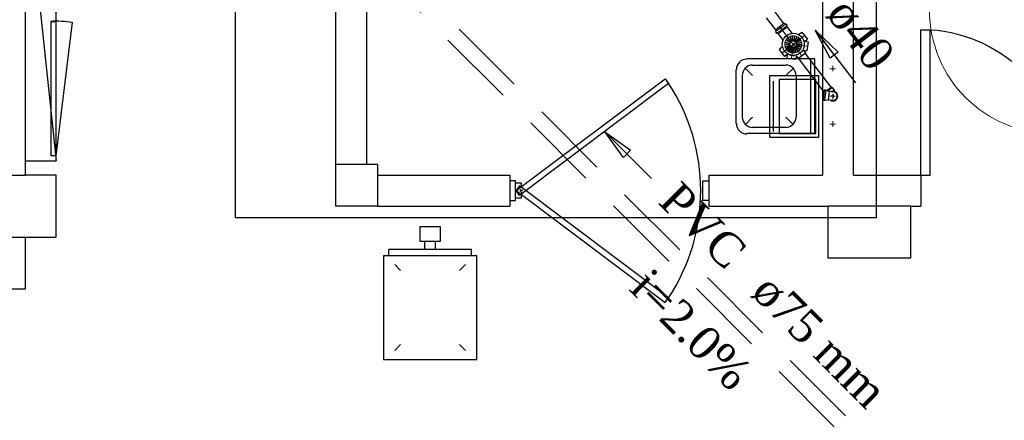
# Model space of a CAD drawing. Header units: millimetres. Extents: x 335 to 739279, y -1 to 84.
# Tile 47 of 244: x 364.62 to 370.93, y 15.63 to 18.2. Entities that reach past the tile are written whole.
import ezdxf

# ---------------------------------------------------------------- set-up
doc = ezdxf.new("R2010")
doc.units = ezdxf.units.MM
doc.header["$MEASUREMENT"] = 0
doc.linetypes.add('DASHDOT', pattern=[25.4, 12.7, -6.35, 0, -6.35])
doc.linetypes.add('Dashed', pattern=[0.75, 0.5, -0.25])
for name, color, linetype, lineweight in [('CV-Indicação coluna', 5, 'Continuous', 20), ('Nível 1', 7, 'Continuous', 5), ('Simbolos', 1, 'Continuous', 30), ('SIMBOLOS INT', 8, 'Continuous', 5), ('Simbolos_int', 1, 'Continuous', 30), ('TQ-Sentido tubo', 7, 'Continuous', 20), ('TQ-Seção tubo', 1, 'Continuous', 30), ('TQ-Textos tubo', 7, 'Continuous', 20)]:
    doc.layers.add(name, color=color, linetype=linetype, lineweight=lineweight)
doc.styles.add('TimesNewRoman', font='times.ttf')
doc.dimstyles.get("Standard").update_dxf_attribs({"dimtxt": 0.18, "dimasz": 0.18, "dimexe": 0.18, "dimexo": 0.0625, "dimgap": 0.09, "dimtad": 0, "dimtih": 1, "dimtoh": 1, "dimdec": 4, "dimzin": 0, "dimdsep": 46, "dimtxsty": 'Standard', "dimcen": 0.09, "dimadec": 0, "dimazin": 0, "dimtfac": 1, "dimtdec": 4, "dimtofl": 0, "dimtmove": 0, "dimatfit": 3, "dimfxl": 0, "dimtolj": 1, "dimtzin": 0, "dimarcsym": 0})

msp = doc.modelspace()

# ---------------------------------------------------------------- linework, layer by layer
at = {"color": 7}
for p, q in [((366.8458, 17.2699), (366.8458, 22.3309)), ((369.7648, 22.2449), (369.7648, 17.2029)), ((364.6588, 17.2029), (364.6588, 20.6209)), ((366.6488, 17.0039), (366.6488, 20.6209)), ((369.9648, 17.2029), (369.9648, 19.1929)), ((364.8558, 17.3259), (364.9608, 18.1819)), ((370.3958, 18.1319), (370.4548, 18.1319)), ((370.3958, 17.2029), (370.3958, 18.1319)), ((370.4548, 17.2029), (370.4548, 18.1319)), ((366.9138, 17.2699), (366.6488, 17.2699)), ((364.4578, 17.2029), (364.6588, 17.2029)), ((364.8558, 17.2029), (364.6588, 17.2029)), ((364.8558, 16.8049), (364.8558, 17.2029)), ((366.9138, 17.2029), (366.9138, 17.0039)), ((366.9138, 17.2029), (367.7628, 17.2029)), ((367.7628, 17.2029), (367.7628, 17.0039)), ((367.7988, 17.1669), (367.7628, 17.1669)), ((367.7628, 17.1669), (367.7628, 17.0409)), ((367.7988, 17.0409), (367.7988, 17.1669)), ((368.9988, 17.0409), (368.9988, 17.1669)), ((368.9988, 17.1669), (369.0368, 17.1669)), ((369.0368, 17.2029), (369.7648, 17.2029)), ((369.0368, 17.2029), (369.0368, 17.0039)), ((369.0368, 17.1669), (369.0368, 17.0409)), ((369.9648, 17.2029), (370.3958, 17.2029)), ((370.3958, 17.2029), (370.3958, 17.0039)), ((370.3958, 17.2029), (370.4548, 17.2029)), ((367.7628, 17.0409), (367.7988, 17.0409)), ((369.0368, 17.0409), (368.9988, 17.0409)), ((366.9138, 17.0039), (367.7628, 17.0039)), ((369.0368, 17.0039), (369.7988, 17.0039)), ((369.7988, 17.0039), (369.7988, 16.6729)), ((370.3308, 17.0039), (369.7988, 17.0039)), ((370.3308, 16.6729), (370.3308, 17.0039)), ((370.3308, 17.0039), (370.3958, 17.0039)), ((364.4578, 16.8049), (364.8558, 16.8049)), ((364.6588, 16.4759), (364.6588, 16.8049)), ((367.2178, 16.7269), (367.2178, 16.7809)), ((367.2858, 16.7269), (367.2858, 16.7809)), ((366.9868, 16.6859), (366.9868, 16.7269)), ((367.5178, 16.7269), (366.9868, 16.7269)), ((367.5178, 16.6859), (367.5178, 16.7269)), ((369.7988, 16.6729), (370.3308, 16.6729)), ((367.0248, 16.6299), (367.0628, 16.5929)), ((367.4778, 16.6299), (367.4408, 16.5929)), ((364.4578, 16.4759), (364.6588, 16.4759)), ((367.0248, 16.0809), (367.0628, 16.1179)), ((367.4778, 16.0809), (367.4408, 16.1179))]:
    msp.add_line(p, q, dxfattribs=at)
at = {"color": 8}
for p, q in [((369.7158, 17.9469), (369.2798, 17.9469)), ((369.6898, 17.4689), (369.6898, 17.9469)), ((369.7158, 17.4689), (369.7158, 17.9469)), ((369.2118, 17.5329), (369.2118, 17.8789)), ((369.3178, 17.8409), (369.2718, 17.8859)), ((369.5298, 17.9049), (369.3178, 17.9049)), ((369.5298, 17.8409), (369.5778, 17.8859)), ((369.2538, 17.5749), (369.2538, 17.8409)), ((369.5978, 17.5749), (369.5978, 17.8409)), ((369.3178, 17.5749), (369.2718, 17.5269)), ((369.5298, 17.5749), (369.5778, 17.5269)), ((369.5298, 17.5079), (369.3178, 17.5079)), ((369.7158, 17.4689), (369.2798, 17.4689))]:
    msp.add_line(p, q, dxfattribs=at)
at = {"color": 7, "linetype": 'Dashed'}
for p, q in [((369.4508, 17.4819), (369.4508, 17.8039)), ((369.7218, 17.8159), (369.4868, 17.8159)), ((369.4868, 17.8159), (369.4868, 17.4699)), ((369.7218, 17.4699), (369.7218, 17.8159)), ((369.4868, 17.4699), (369.7218, 17.4699))]:
    msp.add_line(p, q, dxfattribs=at)
for p, q in [((366.9138, 17.2699), (366.9138, 17.0039)), ((366.9138, 17.0039), (366.6488, 17.0039))]:
    msp.add_line(p, q)
at = {"color": 3}
msp.add_lwpolyline([(370.1096, 16.9301), (366.0052, 16.9301), (366.0052, 22.6036), (370.1096, 22.6036)], close=True, dxfattribs=at)
at = {"color": 7}
for points in [[(364.6588, 17.2939), (364.8558, 17.2939), (364.8558, 19.1509), (364.6588, 19.1509), (364.8558, 17.2939)], [(364.8558, 17.3259), (364.8238, 17.3259), (364.8238, 18.1869), (364.8558, 18.1869)], [(367.8358, 17.0929), (367.8358, 17.0549), (367.7988, 17.0549), (367.7988, 17.1529), (367.8358, 17.1529), (367.8358, 17.1289)]]:
    msp.add_lwpolyline(points, dxfattribs=at)
at = {"color": 7, "linetype": 'Continuous'}
for points in [[(368.7568, 17.8199), (368.7798, 17.7889), (367.8248, 17.0729), (367.8038, 17.1039), (368.7568, 17.8199)], [(368.7568, 16.3869), (368.7798, 16.4179), (367.8248, 17.1349), (367.8038, 17.1039), (368.7568, 16.3869)]]:
    msp.add_lwpolyline(points, close=True, dxfattribs=at)
at = {"color": 7, "linetype": 'Dashed'}
msp.add_lwpolyline([(369.7388, 17.4429), (369.4278, 17.4429), (369.4278, 17.8409), (369.7388, 17.8409), (369.7388, 17.4429)], dxfattribs=at)
at = {"color": 7}
for points in [[(367.3188, 16.7809), (367.3188, 16.8719), (367.1858, 16.8719), (367.1858, 16.7809), (367.3188, 16.7809)], [(367.5508, 16.6859), (366.9528, 16.6859), (366.9528, 16.0219), (367.5508, 16.0219), (367.5508, 16.6859)]]:
    msp.add_lwpolyline(points, close=True, dxfattribs=at)
msp.add_circle((367.8358, 17.1039), 0.00614, dxfattribs=at)
for centre, radius, start, end in [((364.8558, 17.4579), 0.7297, 81.8904, 92.6052), ((370.3958, 17.2029), 0.9306, 0, 86.3526)]:
    msp.add_arc(centre, radius, start, end, dxfattribs=at)
at = {"color": 8}
for centre, start, end in [((369.2798, 17.8789), 90, 180), ((369.3178, 17.8409), 90, 180), ((369.5298, 17.8409), 0, 90), ((369.3178, 17.5749), 180, 270), ((369.5298, 17.5749), 270, 0), ((369.2798, 17.5329), 180, 270)]:
    msp.add_arc(centre, 0.0663, start, end, dxfattribs=at)
at = {"color": 7, "linetype": 'Continuous'}
msp.add_arc((367.7378, 17.1039), 1.2477, 326.595, 33.3687, dxfattribs=at)
at = {"layer": 'CV-Indicação coluna'}
msp.add_circle((371.2406, 18.2586), 0.79, dxfattribs=at)
at = {"layer": 'Nível 1'}
for p, q in [((369.5241, 18.0416), (369.5248, 18.0522)), ((369.5241, 18.0416), (369.5575, 18.0407)), ((369.5248, 18.0522), (369.5581, 18.0449)), ((369.5262, 18.057), (369.5311, 18.0671)), ((369.5262, 18.057), (369.5583, 18.0463)), ((369.5311, 18.0671), (369.5603, 18.0503)), ((369.5339, 18.0717), (369.5406, 18.0793)), ((369.5339, 18.0717), (369.5612, 18.0523)), ((369.5406, 18.0793), (369.5638, 18.0555)), ((369.544, 18.0832), (369.5534, 18.089)), ((369.544, 18.0832), (369.5654, 18.0567)), ((369.5534, 18.089), (369.5686, 18.0592)), ((369.5575, 18.0407), (369.5581, 18.0449)), ((369.5579, 18.0913), (369.5689, 18.0934)), ((369.5579, 18.0913), (369.5708, 18.0596)), ((369.5583, 18.0463), (369.5603, 18.0503)), ((369.5612, 18.0523), (369.5638, 18.0555)), ((369.5654, 18.0567), (369.5686, 18.0592)), ((369.5689, 18.0934), (369.5746, 18.0612)), ((369.5708, 18.0596), (369.5746, 18.0612)), ((369.5741, 18.0948), (369.576, 18.061)), ((369.5741, 18.0948), (369.5847, 18.0941)), ((369.576, 18.061), (369.581, 18.0611)), ((369.5847, 18.0941), (369.581, 18.0611)), ((369.5903, 18.0933), (369.5824, 18.0609)), ((369.5824, 18.0609), (369.5864, 18.0589)), ((369.6006, 18.0898), (369.5864, 18.0589)), ((369.6046, 18.0878), (369.5884, 18.0579)), ((369.5884, 18.0579), (369.5924, 18.0559)), ((369.5903, 18.0933), (369.6006, 18.0898)), ((369.6144, 18.0815), (369.5924, 18.0559)), ((369.6174, 18.0775), (369.5936, 18.0544)), ((369.5936, 18.0544), (369.596, 18.0512)), ((369.6249, 18.0694), (369.596, 18.0512)), ((369.6271, 18.0648), (369.5973, 18.0496)), ((369.5973, 18.0496), (369.5989, 18.0458)), ((369.5993, 18.0436), (369.5987, 18.0394)), ((369.6329, 18.0391), (369.5987, 18.0394)), ((369.6308, 18.055), (369.5989, 18.0458)), ((369.6323, 18.0498), (369.5993, 18.0436)), ((369.6046, 18.0878), (369.6144, 18.0815)), ((369.6174, 18.0775), (369.6249, 18.0694)), ((369.6271, 18.0648), (369.6308, 18.055)), ((369.6323, 18.0498), (369.6329, 18.0391)), ((369.5234, 18.036), (369.5565, 18.0387)), ((369.5248, 18.0258), (369.5234, 18.036)), ((369.5248, 18.0258), (369.5582, 18.0349)), ((369.5271, 18.0212), (369.5586, 18.0327)), ((369.5322, 18.0113), (369.5271, 18.0212)), ((369.5297, 18.0145), (369.559, 18.0305)), ((369.5356, 18.0051), (369.5297, 18.0145)), ((369.5322, 18.0113), (369.5602, 18.0289)), ((369.5344, 18.0067), (369.5614, 18.0273)), ((369.5418, 17.9986), (369.5344, 18.0067)), ((369.5356, 18.0051), (369.562, 18.0265)), ((369.5394, 18.0017), (369.5632, 18.0249)), ((369.5471, 17.995), (369.5394, 18.0017)), ((369.5418, 17.9986), (369.5639, 18.0241)), ((369.5465, 17.9958), (369.5659, 18.0231)), ((369.5557, 17.9903), (369.5465, 17.9958)), ((369.5471, 17.995), (369.5665, 18.0223)), ((369.5517, 17.9922), (369.5685, 18.0214)), ((369.5617, 17.9873), (369.5517, 17.9922)), ((369.5557, 17.9903), (369.5691, 18.0206)), ((369.5582, 18.0349), (369.5565, 18.0387)), ((369.5602, 18.0289), (369.5586, 18.0327)), ((369.562, 18.0265), (369.559, 18.0305)), ((369.5597, 17.9883), (369.5711, 18.0196)), ((369.5708, 17.9854), (369.5597, 17.9883)), ((369.5639, 18.0241), (369.5614, 18.0273)), ((369.5617, 17.9873), (369.5719, 18.0202)), ((369.5665, 18.0223), (369.5632, 18.0249)), ((369.5691, 18.0206), (369.5659, 18.0231)), ((369.5673, 17.9866), (369.5739, 18.0192)), ((369.5772, 17.9852), (369.5673, 17.9866)), ((369.5719, 18.0202), (369.5685, 18.0214)), ((369.5708, 17.9854), (369.5753, 18.019)), ((369.5753, 18.019), (369.5711, 18.0196)), ((369.5781, 18.0186), (369.5739, 18.0192)), ((369.5772, 17.9852), (369.5781, 18.0186)), ((369.5839, 18.0193), (369.5803, 18.0191)), ((369.5829, 17.9859), (369.5803, 18.0191)), ((369.5931, 17.9873), (369.5829, 17.9859)), ((369.5931, 17.9873), (369.5839, 18.0193)), ((369.5893, 18.0221), (369.5855, 18.0205)), ((369.5983, 17.9888), (369.5855, 18.0205)), ((369.6083, 17.9939), (369.5893, 18.0221)), ((369.5948, 18.0264), (369.5909, 18.0233)), ((369.6123, 17.9969), (369.5909, 18.0233)), ((369.6198, 18.0052), (369.5948, 18.0264)), ((369.597, 18.0318), (369.595, 18.0278)), ((369.6232, 18.009), (369.595, 18.0278)), ((369.6287, 18.0182), (369.597, 18.0318)), ((369.5992, 18.0372), (369.598, 18.0338)), ((369.6301, 18.023), (369.598, 18.0338)), ((369.6083, 17.9939), (369.5983, 17.9888)), ((369.6322, 18.0334), (369.5992, 18.0372)), ((369.6198, 18.0052), (369.6123, 17.9969)), ((369.6287, 18.0182), (369.6232, 18.009)), ((369.6322, 18.0334), (369.6301, 18.023))]:
    msp.add_line(p, q, dxfattribs=at)
for radius in [0.0547, 0.021]:
    msp.add_circle((369.5781, 18.04), radius, dxfattribs=at)
at = {"layer": 'Simbolos'}
for p, q in [((369.5207, 18.1748), (369.4634, 18.1312)), ((369.5207, 18.1748), (369.5262, 18.1676)), ((369.5262, 18.1676), (369.5307, 18.1699)), ((369.5327, 18.1689), (369.5382, 18.1617)), ((369.4634, 18.1312), (369.4689, 18.124)), ((369.4689, 18.124), (369.4655, 18.1202)), ((369.4659, 18.118), (369.4714, 18.1108)), ((369.4752, 18.1125), (369.4728, 18.1106)), ((369.478, 18.1121), (369.4816, 18.1073)), ((369.4816, 18.1073), (369.5119, 18.0675)), ((369.5352, 18.1557), (369.5389, 18.1509)), ((369.5356, 18.1585), (369.538, 18.1603)), ((369.5389, 18.1509), (369.5692, 18.1112)), ((369.6123, 18.1025), (369.6337, 18.1189)), ((369.6337, 18.1189), (369.6689, 18.0727)), ((369.6514, 18.0594), (369.6689, 18.0727)), ((369.6514, 18.0594), (369.6738, 18.0564)), ((369.6738, 18.0564), (369.666, 17.9989)), ((369.5089, 18.0237), (369.4874, 18.0073)), ((369.4874, 18.0073), (369.5225, 17.9612)), ((369.657, 17.9844), (369.6108, 17.9493)), ((369.6436, 18.0019), (369.666, 17.9989)), ((369.6436, 18.0019), (369.657, 17.9844)), ((369.54, 17.9745), (369.5225, 17.9612)), ((369.54, 17.9745), (369.537, 17.9521)), ((369.537, 17.9521), (369.5945, 17.9444)), ((369.5975, 17.9668), (369.5945, 17.9444)), ((369.5975, 17.9668), (369.6108, 17.9493)), ((369.774, 17.7456), (369.7661, 17.6871)), ((369.774, 17.7456), (369.778, 17.7451)), ((369.7804, 17.7478), (369.7791, 17.7459)), ((369.7815, 17.7486), (369.7885, 17.7477)), ((369.7893, 17.7466), (369.789, 17.7446)), ((369.7899, 17.7435), (369.8087, 17.7409)), ((369.8245, 17.7681), (369.7929, 17.7431)), ((369.8087, 17.7409), (369.8104, 17.7387)), ((369.8233, 17.7369), (369.8104, 17.7387)), ((369.8362, 17.7352), (369.8233, 17.7369)), ((369.8245, 17.7681), (369.8279, 17.7636)), ((369.8279, 17.7636), (369.8277, 17.7616)), ((369.8277, 17.7616), (369.8397, 17.7458)), ((369.8397, 17.7458), (369.8394, 17.7438)), ((369.8463, 17.7348), (369.8394, 17.7438)), ((369.7661, 17.6871), (369.7701, 17.6866)), ((369.7717, 17.6834), (369.771, 17.6855)), ((369.7725, 17.6822), (369.7795, 17.6813)), ((369.7806, 17.6822), (369.7809, 17.6841)), ((369.782, 17.685), (369.8008, 17.6825)), ((369.8008, 17.6825), (369.8031, 17.6842)), ((369.816, 17.6824), (369.8031, 17.6842)), ((369.8288, 17.6807), (369.816, 17.6824))]:
    msp.add_line(p, q, dxfattribs=at)
msp.add_circle((369.5781, 18.04), 0.0708, dxfattribs=at)
for centre, radius, start, end in [((369.5271, 18.1696), 0.00133, 217.307, 292.307), ((369.532, 18.1683), 0.00133, 37.3075, 112.307), ((369.4667, 18.1186), 0.00133, 142.307, 217.307), ((369.4667, 18.1236), 0.00133, 322.307, 37.3075), ((369.4722, 18.1114), 0.00133, 217.307, 302.307), ((369.4764, 18.1109), 0.00133, 37.3075, 122.307), ((369.5781, 18.04), 0.0708, 275.702, 275.702), ((369.5781, 18.04), 0.0708, 185.702, 185.702), ((369.5781, 18.04), 0.0708, 248.912, 248.912), ((369.5368, 18.1569), 0.00133, 132.307, 217.307), ((369.5374, 18.1611), 0.00133, 312.307, 37.3075), ((369.5708, 18.1124), 0.002, 217.307, 275.655), ((369.5103, 18.0663), 0.002, 338.959, 37.3075), ((369.5781, 18.04), 0.0708, 248.912, 275.702), ((369.7781, 17.7461), 0.00133, 262.308, 337.308), ((369.7814, 17.7476), 0.00133, 82.3077, 157.308), ((369.7883, 17.7467), 0.00133, 357.308, 82.3077), ((369.79, 17.7445), 0.00133, 177.308, 262.308), ((369.8326, 17.7084), 0.0274, 262.308, 82.3077), ((369.77, 17.6856), 0.00133, 7.30771, 82.3077), ((369.7727, 17.6832), 0.00133, 187.308, 262.308), ((369.7796, 17.6823), 0.00133, 262.308, 347.308), ((369.7819, 17.684), 0.00133, 82.3077, 167.308)]:
    msp.add_arc(centre, radius, start, end, dxfattribs=at)
at = {"layer": 'SIMBOLOS INT'}
for p, q in [((369.4689, 18.124), (369.5262, 18.1676)), ((369.4768, 18.1137), (369.534, 18.1573)), ((369.5389, 18.1509), (369.4816, 18.1073))]:
    msp.add_line(p, q, dxfattribs=at)
at = {"layer": 'SIMBOLOS INT', "linetype": 'DASHDOT', "ltscale": 0.05}
for p, q in [((369.6339, 17.9669), (369.4921, 18.153)), ((369.505, 17.9843), (369.6513, 18.0958)), ((369.5658, 17.9489), (369.5781, 18.04)), ((369.6692, 18.0277), (369.5781, 18.04))]:
    msp.add_line(p, q, dxfattribs=at)
at = {"layer": 'SIMBOLOS INT', "linetype": 'Continuous'}
for p, q in [((369.8318, 17.8839), (369.8128, 17.8839)), ((369.8318, 17.8839), (369.8318, 17.9019)), ((369.8318, 17.8839), (369.8318, 17.8679)), ((369.8318, 17.8839), (369.8488, 17.8839)), ((369.8318, 17.7079), (369.8318, 17.7239)), ((369.8318, 17.7079), (369.8128, 17.7079)), ((369.8318, 17.7079), (369.8488, 17.7079)), ((369.8318, 17.7079), (369.8318, 17.6889)), ((369.8318, 17.5299), (369.8318, 17.5479)), ((369.8318, 17.5299), (369.8128, 17.5299)), ((369.8318, 17.5299), (369.8318, 17.5109)), ((369.8318, 17.5299), (369.8488, 17.5299))]:
    msp.add_line(p, q, dxfattribs=at)
at = {"layer": 'Simbolos_int'}
for p, q in [((369.7711, 17.6865), (369.779, 17.7449)), ((369.781, 17.6851), (369.7889, 17.7436)), ((369.8277, 17.7616), (369.8018, 17.7419)), ((369.8031, 17.6842), (369.8104, 17.7387)), ((369.8394, 17.7438), (369.8326, 17.7387)), ((369.8425, 17.7071), (369.8237, 17.7096)), ((369.8341, 17.7193), (369.831, 17.6965))]:
    msp.add_line(p, q, dxfattribs=at)
for end in [107.685, 62.6845]:
    msp.add_arc((369.8326, 17.7084), 0.0304, 236.931, end, dxfattribs=at)
at = {"layer": 'TQ-Seção tubo', "linetype": 'Dashed'}
for p, q in [((371.9624, 13.471), (365.882, 19.5514)), ((372.0331, 13.5417), (366.0234, 19.5514))]:
    msp.add_line(p, q, dxfattribs=at)
at = {"layer": 'TQ-Seção tubo'}
for p, q in [((369.5186, 18.1732), (369.4602, 18.2498)), ((369.4656, 18.1328), (369.4072, 18.2094)), ((369.8213, 17.7649), (369.6551, 17.983)), ((369.7789, 17.7326), (369.6127, 17.9507))]:
    msp.add_line(p, q, dxfattribs=at)

# ---------------------------------------------------------------- texts
at = {"layer": 'TQ-Textos tubo', "char_height": 0.2118, "line_spacing_factor": 0.798, "style": 'TimesNewRoman'}
for s, insert, width, attachment_point, rotation in [('ø40', (369.7722, 18.2264), 0.896301, 7, 307.30507), ('PVC', (369.1422, 16.5823), 1.157359, 9, 314.99989), ('i=2.0%', (368.8462, 16.1373), 1.74329, 8, 314.99989), ('ø75 mm', (369.2912, 16.4333), 1.972442, 7, 314.99989)]:
    msp.add_mtext(s, dxfattribs=dict(at, insert=insert, width=width, attachment_point=attachment_point, rotation=rotation))

# ---------------------------------------------------------------- leaders
at = {"layer": 'TQ-Sentido tubo'}
for points in [[(369.719, 18.1301), (369.9758, 17.7932)], [(368.3714, 17.4806), (368.6709, 17.181)]]:
    msp.add_leader(points, dimstyle='Standard', override={"dimasz": 0.2, "dimldrblk": 'CLOSED'}, dxfattribs=at)

doc.saveas('drawing.dxf')
